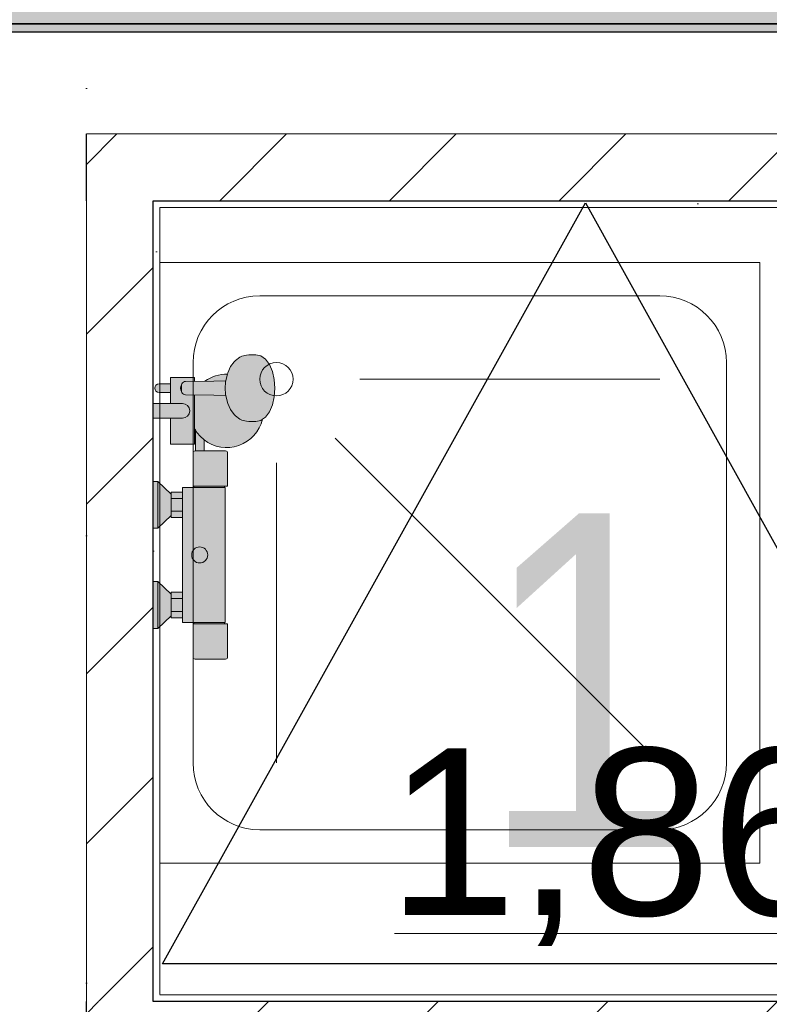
# Model space of a CAD drawing. Header units: millimetres. Extents: x -59761 to 112741, y -57975 to 46221.
# Tile 247 of 256: x 8900 to 10024, y 13506 to 14981. Entities that reach past the tile are written whole.
import ezdxf

# ---------------------------------------------------------------- set-up
doc = ezdxf.new("R2010")
doc.units = ezdxf.units.MM
for name, pattern in [('Wipeout_Contour', [1000, 0, -1000]), ('Штриховая', [564.444447, 282.222223, -282.222223]), ('Штрихпунктирная', [670.277762, 352.777767, -176.388884, 0, -141.111112])]:
    doc.linetypes.add(name, pattern=pattern)
for name, color, linetype in [('2D - Общий', 7, 'Continuous'), ('Интерьер - Оборудование', 7, 'Continuous'), ('Интерьер - Сантехника', 7, 'Continuous'), ('Конструктив - ГКЛ', 7, 'Continuous'), ('Конструктив - Стена сущ для демонтажного плана', 7, 'Continuous'), ('Конструктив - Стена сущ для Кладочного плана', 7, 'Continuous'), ('Конструктив - Стены Блок 100 нов', 7, 'Continuous'), ('Элемент Модели - Зона', 7, 'Continuous'), ('Элемент Модели - Оси', 2, 'Continuous')]:
    doc.layers.add(name, color=color, linetype=linetype)
doc.styles.add('СГЕНЕРИР_СТИЛЬ_1', font='arial.ttf')
doc.styles.add('СГЕНЕРИР_СТИЛЬ_6', font='ARIALN.TTF')
pattern_1 = [(45, (-45000, -54000), (-127.2792, 127.2792), [])]
pattern_2 = [(45, (-45000, -53650), (-111.36932, 111.36932), [0, -105, 0, -157.5]), (110, (-44650, -53650), (148.0016, 53.86817), [0, -77, 0, -133])]

msp = doc.modelspace()

# ---------------------------------------------------------------- hatches: boundary and pattern name
at = {"layer": 'Конструктив - ГКЛ', "linetype": 'Continuous', "lineweight": 5}
for points in [[(7200, 14975), (10700, 14975), (10700, 14987.5), (7200, 14987.5)], [(7200, 14963), (10700, 14963), (10700, 14975), (7200, 14975)]]:
    msp.add_hatch(color=9, dxfattribs=at).paths.add_polyline_path(points)
at = {"layer": 'Конструктив - Стена сущ для демонтажного плана', "linetype": 'Continuous', "lineweight": 15}
msp.add_hatch(color=7, dxfattribs=at).paths.add_polyline_path([(3400, 15175), (3400, 14975), (13000, 14975), (13000, 15175)])
at = {"layer": 'Конструктив - Стена сущ для Кладочного плана', "linetype": 'Continuous', "lineweight": 15}
msp.add_hatch(color=7, dxfattribs=at).paths.add_polyline_path([(3400, 15175), (3400, 14975), (13020, 14975), (13020, 15175)])

# ---------------------------------------------------------------- linework, layer by layer
at = {"layer": 'Интерьер - Оборудование', "color": 7, "linetype": 'Continuous', "lineweight": 5}
for p, q in [((9210.85, 14446.69), (9208.83, 14438.19)), ((9210.85, 14446.69), (9211.73, 14450.03)), ((9126, 14422.57), (9126, 14435.57)), ((9141.59, 14431.66), (9141.19, 14429.07)), ((9142.76, 14434.07), (9141.59, 14431.66)), ((9142.48, 14432.07), (9142.7, 14433.88)), ((9142.48, 14426.07), (9142.48, 14432.07)), ((9142.7, 14433.88), (9142.77, 14434.07)), ((9142.76, 14434.07), (9142.78, 14434.08)), ((9142.78, 14434.08), (9143.33, 14435.57)), ((9143.33, 14435.57), (9144.34, 14437.02)), ((9144.34, 14437.02), (9145.66, 14438.13)), ((9145.66, 14438.13), (9147.19, 14438.83)), ((9147.19, 14438.83), (9148.83, 14439.07)), ((9191.07, 14439.57), (9148.83, 14439.07)), ((9209.28, 14440.08), (9191.07, 14439.57)), ((9208.83, 14438.19), (9208.14, 14429.07)), ((9141.19, 14429.07), (9141.59, 14426.48)), ((9141.59, 14426.48), (9142.76, 14424.07)), ((9142.7, 14424.26), (9142.48, 14426.07)), ((9142.77, 14424.07), (9142.7, 14424.26)), ((9142.76, 14424.07), (9142.78, 14424.05)), ((9143.33, 14422.57), (9142.78, 14424.05)), ((9144.34, 14421.12), (9143.33, 14422.57)), ((9145.66, 14420.01), (9144.34, 14421.12)), ((9147.19, 14419.31), (9145.66, 14420.01)), ((9148.83, 14419.07), (9147.19, 14419.31)), ((9191.07, 14418.57), (9148.83, 14419.07)), ((9162, 14369.03), (9162, 14418.91)), ((9209.28, 14418.06), (9191.07, 14418.57)), ((9208.14, 14429.07), (9208.83, 14419.95)), ((9208.83, 14419.95), (9210.85, 14411.44)), ((9144, 14406.07), (9126, 14406.07)), ((9144, 14406.07), (9126, 14406.07)), ((9210.85, 14411.44), (9212.21, 14406.27)), ((9212.21, 14406.27), (9216.37, 14396.82)), ((9216.37, 14396.82), (9221.79, 14389.57)), ((9221.79, 14389.57), (9223.65, 14387.51)), ((9223.65, 14387.51), (9230.29, 14382.71)), ((9126, 14384.07), (9144, 14384.07)), ((9230.29, 14382.71), (9233.03, 14381.27)), ((9233.03, 14381.27), (9240.38, 14379.58)), ((9240.38, 14379.58), (9243.56, 14379.07)), ((9243.56, 14379.07), (9254.2, 14379.07)), ((9254.2, 14379.07), (9261.63, 14380.77)), ((9261.63, 14380.77), (9264, 14382.48)), ((9176.5, 14335.07), (9163.5, 14335.07)), ((9127, 14238.07), (9127, 14270.07)), ((9144, 14235.07), (9144, 14273.07)), ((9207, 14282.07), (9161, 14282.07)), ((9161, 14280.07), (9207.18, 14280.07)), ((9127, 14263.57), (9144, 14263.57)), ((9127, 14244.57), (9144, 14244.57)), ((9144, 14085.07), (9144, 14123.07)), ((9127, 14088.07), (9127, 14120.07)), ((9127, 14113.57), (9144, 14113.57)), ((9127, 14094.57), (9144, 14094.57)), ((9207, 14078.07), (9161, 14078.07)), ((9161, 14076.07), (9207, 14076.07))]:
    msp.add_line(p, q, dxfattribs=at)
msp.add_circle((9170, 14179.07), 12, dxfattribs=at)
for centre, radius, start, end in [((9144, 14395.07), 11, 270, 90), ((9210.45, 14395.07), 55.01, 211.39941, 231.88692)]:
    msp.add_arc(centre, radius, start, end, dxfattribs=at)
at = {"layer": 'Интерьер - Сантехника', "color": 7, "linetype": 'Continuous', "lineweight": 5}
for p, q in [((9860, 14567.34), (9260, 14567.34)), ((9160, 14467.34), (9160, 13867.34)), ((9960, 13867.34), (9960, 14467.34)), ((9410, 14442.34), (9860, 14442.34)), ((9373.39, 14353.95), (9860, 13867.34)), ((9285, 14317.34), (9285, 13867.34)), ((9260, 13767.34), (9860, 13767.34))]:
    msp.add_line(p, q, dxfattribs=at)
msp.add_circle((9285, 14442.34), 25, dxfattribs=at)
for centre, start, end in [((9260, 14467.34), 90, 180), ((9860, 14467.34), 0, 90), ((9260, 13867.34), 180, 270), ((9860, 13867.34), 270, 0)]:
    msp.add_arc(centre, 100, start, end, dxfattribs=at)
at = {"layer": 'Конструктив - ГКЛ', "color": 7, "linetype": 'Continuous', "lineweight": 30, "flags": 128}
for points in [[(29500, 14975), (3600, 14975)], [(7200, 14975), (10700, 14975)], [(7200, 14963), (10700, 14963)]]:
    msp.add_lwpolyline(points, dxfattribs=at)
at = {"layer": 'Конструктив - Стена сущ для демонтажного плана', "color": 7, "linetype": 'Continuous', "lineweight": 30, "flags": 128}
msp.add_lwpolyline([(3600, 14975), (13000, 14975)], dxfattribs=at)
at = {"layer": 'Конструктив - Стена сущ для Кладочного плана', "color": 7, "linetype": 'Continuous', "lineweight": 30, "flags": 128}
msp.add_lwpolyline([(3600, 14975), (13020, 14975)], dxfattribs=at)
at = {"layer": 'Элемент Модели - Зона', "color": 7, "linetype": 'Continuous', "lineweight": 15}
msp.add_line((9462.31, 13611.75), (10573.17, 13611.75), dxfattribs=at)
at = {"layer": 'Элемент Модели - Зона', "color": 253, "linetype": 'Штриховая', "lineweight": 15, "flags": 128}
msp.add_lwpolyline([(10690, 13520), (10690, 14700), (9110, 14700), (9110, 13520)], close=True, dxfattribs=at)

# ---------------------------------------------------------------- texts
at = {"layer": '2D - Общий', "color": 7, "linetype": 'Continuous', "lineweight": 15, "insert": (9749.66, 13741.3), "char_height": 500, "attachment_point": 8, "style": 'СГЕНЕРИР_СТИЛЬ_6'}
msp.add_mtext('\\A1;{\\pqc;\\fArial Narrow|b0|i0|c204|p34;1}', dxfattribs=at)
at = {"layer": 'Элемент Модели - Зона', "color": 7, "lineweight": 15, "insert": (10017.74, 13741.07), "char_height": 250, "attachment_point": 5, "style": 'СГЕНЕРИР_СТИЛЬ_1'}
msp.add_mtext('\\A1;{\\pqc;\\fArial|b0|i0|c204|p38;1,86 м²}', dxfattribs=at)

# ---------------------------------------------------------------- wipeouts: each hides what was drawn before it
at = {"color": 254, "linetype": 'Wipeout_Contour', "lineweight": 0, "ltscale": 9926646.5780388}
msp.add_wipeout([(9100, 14710), (9000, 14710), (9000, 14700), (9100, 14700)], dxfattribs=at).dxf.layer = 'Конструктив - Стены Блок 100 нов'
at = {"color": 254, "linetype": 'Wipeout_Contour', "lineweight": 0, "ltscale": 9927168.980360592}
msp.add_wipeout([(9100, 13520), (9000, 13520), (9000, 13510), (9100, 13510)], dxfattribs=at).dxf.layer = 'Конструктив - Стены Блок 100 нов'

# ---------------------------------------------------------------- next in the draw order: hatches: boundary and pattern name
at = {"layer": 'Конструктив - Стены Блок 100 нов', "linetype": 'Continuous', "lineweight": 5}
h = msp.add_hatch(dxfattribs=at)
h.set_pattern_fill('БЛОКИ_БЕТОННЫЕ_ЭФФЕКТИВН_2D', style=0, pattern_type=2)
h.set_pattern_definition(pattern_1)
h.paths.add_polyline_path([(9100, 13520), (9000, 13520), (9000, 13510), (9100, 13510)])

# ---------------------------------------------------------------- next in the draw order: wipeouts: each hides what was drawn before it
at = {"color": 254, "linetype": 'Wipeout_Contour', "lineweight": 0, "ltscale": 9927126.44557748}
msp.add_wipeout([(9110, 13520), (9110, 14700), (9100, 14700), (9100, 13520)], dxfattribs=at).dxf.layer = 'Конструктив - Стены Блок 100 нов'

# ---------------------------------------------------------------- next in the draw order: hatches: boundary and pattern name
at = {"layer": 'Конструктив - Стены Блок 100 нов', "linetype": 'Continuous', "lineweight": 5}
h = msp.add_hatch(dxfattribs=at)
h.set_pattern_fill('ШТУКАТУРКА__ГИПС_01_000D', color=252, style=0, pattern_type=2)
h.set_pattern_definition(pattern_2)
h.paths.add_polyline_path([(9110, 13520), (9110, 14700), (9100, 14700), (9100, 13520)])

# ---------------------------------------------------------------- next in the draw order: linework, layer by layer
at = {"layer": 'Интерьер - Сантехника', "color": 7, "linetype": 'Continuous', "lineweight": 5, "flags": 128}
msp.add_lwpolyline([(9110, 13717.34), (10010, 13717.34), (10010, 14617.34), (9110, 14617.34)], close=True, dxfattribs=at)
at = {"layer": 'Конструктив - Стены Блок 100 нов', "color": 7, "linetype": 'Continuous', "lineweight": 5, "flags": 128}
msp.add_lwpolyline([(9110, 13520), (9110, 14700)], dxfattribs=at)

# ---------------------------------------------------------------- next in the draw order: wipeouts: each hides what was drawn before it
at = {"color": 254, "linetype": 'Wipeout_Contour', "lineweight": 0, "ltscale": 9926907.774513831}
msp.add_wipeout([(9100, 13520), (9100, 14700), (9000, 14700), (9000, 13520)], dxfattribs=at).dxf.layer = 'Конструктив - Стены Блок 100 нов'

# ---------------------------------------------------------------- next in the draw order: hatches: boundary and pattern name
at = {"layer": 'Интерьер - Оборудование', "linetype": 'Continuous', "lineweight": 0}
msp.add_hatch(color=255, dxfattribs=at).paths.add_polyline_path([(9208.92, 14023.07, 0.4142136), (9211.92, 14026.07), (9211.92, 14076.07), (9207, 14076.07), (9207, 14078.07), (9207.18, 14078.07), (9207.79, 14078.07), (9208, 14078.07), (9208, 14280.07), (9207.79, 14280.07), (9207.18, 14280.07), (9207, 14280.07), (9207, 14282.07), (9211.92, 14282.07), (9211.92, 14332.07, 0.4142136), (9208.92, 14335.07), (9176.5, 14335.07), (9176.5, 14351.79, 0.5479754), (9264, 14382.48), (9268.54, 14385.77), (9274.48, 14393.71), (9279.04, 14404.07), (9281.91, 14416.13), (9282.88, 14429.07), (9281.91, 14442.01), (9279.04, 14454.07), (9274.48, 14464.42), (9268.54, 14472.37), (9261.63, 14477.37), (9254.2, 14479.07), (9243.56, 14479.07), (9240.38, 14478.56), (9233.03, 14476.87), (9230.29, 14475.42), (9223.65, 14470.63), (9221.79, 14468.57), (9216.37, 14461.32), (9212.21, 14451.87), (9211.73, 14450.03, 0.1661881), (9177.91, 14439.41), (9162, 14439.22), (9162, 14445.07), (9126, 14445.07), (9126, 14435.57), (9109, 14435.57, 1), (9109, 14422.57), (9126, 14422.57), (9126, 14406.07), (9100, 14406.07), (9100, 14384.07), (9126, 14384.07), (9126, 14345.07), (9162, 14345.07), (9162, 14369.03, 0.0137087), (9163.5, 14366.41), (9163.5, 14335.07), (9163.05, 14335.07, 0.4142136), (9160.05, 14332.07), (9160.05, 14282.07), (9161, 14282.07), (9161, 14280.07), (9144, 14280.07), (9144, 14273.07), (9127, 14273.07), (9127, 14270.07), (9107, 14289.07), (9100, 14289.07), (9100, 14219.07), (9107, 14219.07), (9127, 14238.07), (9127, 14235.07), (9144, 14235.07), (9144, 14123.07), (9127, 14123.07), (9127, 14120.07), (9107, 14139.07), (9100, 14139.07), (9100, 14069.07), (9107, 14069.07), (9127, 14088.07), (9127, 14085.07), (9144, 14085.07), (9144, 14078.07), (9161, 14078.07), (9161, 14076.07), (9160.05, 14076.07), (9160.05, 14026.07, 0.4142136), (9163.05, 14023.07)])
at = {"layer": 'Конструктив - Стены Блок 100 нов', "linetype": 'Continuous', "lineweight": 5}
h = msp.add_hatch(dxfattribs=at)
h.set_pattern_fill('БЛОКИ_БЕТОННЫЕ_ЭФФЕКТИВН_2D', style=0, pattern_type=2)
h.set_pattern_definition(pattern_1)
h.paths.add_polyline_path([(9100, 13520), (9100, 14700), (9000, 14700), (9000, 13520)])

# ---------------------------------------------------------------- next in the draw order: linework, layer by layer
at = {"layer": 'Интерьер - Оборудование', "color": 7, "linetype": 'Continuous', "lineweight": 5}
for p, q in [((9107, 14219.07), (9107, 14289.07)), ((9107, 14069.07), (9107, 14139.07))]:
    msp.add_line(p, q, dxfattribs=at)
at = {"layer": 'Интерьер - Оборудование', "color": 7, "linetype": 'Continuous', "lineweight": 5, "flags": 128}
msp.add_lwpolyline([(9208.92, 14023.07, 0.4142136), (9211.92, 14026.07), (9211.92, 14076.07), (9207, 14076.07), (9207, 14078.07), (9207.18, 14078.07), (9207.79, 14078.07), (9208, 14078.07), (9208, 14280.07), (9207.79, 14280.07), (9207.18, 14280.07), (9207, 14280.07), (9207, 14282.07), (9211.92, 14282.07), (9211.92, 14332.07, 0.4142136), (9208.92, 14335.07), (9176.5, 14335.07), (9176.5, 14351.79, 0.5479754), (9264, 14382.48), (9268.54, 14385.77), (9274.48, 14393.71), (9279.04, 14404.07), (9281.91, 14416.13), (9282.88, 14429.07), (9281.91, 14442.01), (9279.04, 14454.07), (9274.48, 14464.42), (9268.54, 14472.37), (9261.63, 14477.37), (9254.2, 14479.07), (9243.56, 14479.07), (9240.38, 14478.56), (9233.03, 14476.87), (9230.29, 14475.42), (9223.65, 14470.63), (9221.79, 14468.57), (9216.37, 14461.32), (9212.21, 14451.87), (9211.73, 14450.03, 0.1661881), (9177.91, 14439.41), (9162, 14439.22), (9162, 14445.07), (9126, 14445.07), (9126, 14435.57), (9109, 14435.57, 1), (9109, 14422.57), (9126, 14422.57), (9126, 14406.07), (9100, 14406.07), (9100, 14384.07), (9126, 14384.07), (9126, 14345.07), (9162, 14345.07), (9162, 14369.03, 0.0137087), (9163.5, 14366.41), (9163.5, 14335.07), (9163.05, 14335.07, 0.4142136), (9160.05, 14332.07), (9160.05, 14282.07), (9161, 14282.07), (9161, 14280.07), (9144, 14280.07), (9144, 14273.07), (9127, 14273.07), (9127, 14270.07), (9107, 14289.07), (9100, 14289.07), (9100, 14219.07), (9107, 14219.07), (9127, 14238.07), (9127, 14235.07), (9144, 14235.07), (9144, 14123.07), (9127, 14123.07), (9127, 14120.07), (9107, 14139.07), (9100, 14139.07), (9100, 14069.07), (9107, 14069.07), (9127, 14088.07), (9127, 14085.07), (9144, 14085.07), (9144, 14078.07), (9161, 14078.07), (9161, 14076.07), (9160.05, 14076.07), (9160.05, 14026.07, 0.4142136), (9163.05, 14023.07)], format="xyb", close=True, dxfattribs=at)
at = {"layer": 'Конструктив - Стены Блок 100 нов', "color": 7, "linetype": 'Continuous', "lineweight": 5}
for p, q in [((9000, 14710), (9000, 14700)), ((9000, 13520), (9000, 13510))]:
    msp.add_line(p, q, dxfattribs=at)
at = {"layer": 'Конструктив - Стены Блок 100 нов', "color": 7, "linetype": 'Continuous', "lineweight": 30}
for p, q in [((9100, 14700), (9100, 14710)), ((9100, 13520), (9100, 14700)), ((9100, 13510), (9100, 13520))]:
    msp.add_line(p, q, dxfattribs=at)
at = {"layer": 'Конструктив - Стены Блок 100 нов', "color": 7, "linetype": 'Continuous', "lineweight": 5, "flags": 128}
msp.add_lwpolyline([(9000, 14700), (9000, 13520)], dxfattribs=at)

# ---------------------------------------------------------------- next in the draw order: wipeouts: each hides what was drawn before it
at = {"color": 254, "linetype": 'Wipeout_Contour', "lineweight": 0, "ltscale": 9926865.254856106}
msp.add_wipeout([(9110, 14710), (9100, 14710), (9100, 14700), (9110, 14700)], dxfattribs=at).dxf.layer = 'Конструктив - Стены Блок 100 нов'
at = {"color": 254, "linetype": 'Wipeout_Contour', "lineweight": 0, "ltscale": 9927387.645670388}
msp.add_wipeout([(9110, 13520), (9100, 13520), (9100, 13510), (9110, 13510)], dxfattribs=at).dxf.layer = 'Конструктив - Стены Блок 100 нов'

# ---------------------------------------------------------------- next in the draw order: wipeouts: each hides what was drawn before it
at = {"color": 254, "linetype": 'Wipeout_Contour', "lineweight": 0, "ltscale": 9926622.489888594}
msp.add_wipeout([(9100, 14810), (9000, 14810), (9000, 14710), (9100, 14710)], dxfattribs=at).dxf.layer = 'Конструктив - Стены Блок 100 нов'
at = {"color": 254, "linetype": 'Wipeout_Contour', "lineweight": 0, "ltscale": 9930006.261981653}
msp.add_wipeout([(9110, 14700), (10680, 14700), (10680, 14710), (9110, 14710)], dxfattribs=at).dxf.layer = 'Конструктив - Стены Блок 100 нов'
at = {"color": 254, "linetype": 'Wipeout_Contour', "lineweight": 0, "ltscale": 9930528.487616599}
msp.add_wipeout([(9110, 13510), (10680, 13510), (10680, 13520), (9110, 13520)], dxfattribs=at).dxf.layer = 'Конструктив - Стены Блок 100 нов'
at = {"color": 254, "linetype": 'Wipeout_Contour', "lineweight": 0, "ltscale": 9927193.181497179}
msp.add_wipeout([(9100, 13510), (9000, 13510), (9000, 13410), (9100, 13410)], dxfattribs=at).dxf.layer = 'Конструктив - Стены Блок 100 нов'

# ---------------------------------------------------------------- next in the draw order: hatches: boundary and pattern name
at = {"layer": 'Конструктив - Стены Блок 100 нов', "linetype": 'Continuous', "lineweight": 5}
h = msp.add_hatch(dxfattribs=at)
h.set_pattern_fill('БЛОКИ_БЕТОННЫЕ_ЭФФЕКТИВН_2D', style=0, pattern_type=2)
h.set_pattern_definition(pattern_1)
h.paths.add_polyline_path([(9100, 14810), (9000, 14810), (9000, 14710), (9100, 14710)])
h = msp.add_hatch(dxfattribs=at)
h.set_pattern_fill('ШТУКАТУРКА__ГИПС_01_000D', color=252, style=0, pattern_type=2)
h.set_pattern_definition(pattern_2)
h.paths.add_polyline_path([(9110, 14700), (10680, 14700), (10680, 14710), (9110, 14710)])
h = msp.add_hatch(dxfattribs=at)
h.set_pattern_fill('БЛОКИ_БЕТОННЫЕ_ЭФФЕКТИВН_2D', style=0, pattern_type=2)
h.set_pattern_definition(pattern_1)
h.paths.add_polyline_path([(9100, 13510), (9000, 13510), (9000, 13410), (9100, 13410)])

# ---------------------------------------------------------------- next in the draw order: linework, layer by layer
at = {"layer": 'Конструктив - Стены Блок 100 нов', "color": 7, "linetype": 'Continuous', "lineweight": 5}
for p, q in [((9000, 14710), (9000, 14700)), ((9000, 13520), (9000, 13510))]:
    msp.add_line(p, q, dxfattribs=at)
at = {"layer": 'Конструктив - Стены Блок 100 нов', "color": 7, "linetype": 'Continuous', "lineweight": 30, "flags": 128}
for points in [[(9000, 14710), (9000, 14810)], [(9000, 13410), (9000, 13510)]]:
    msp.add_lwpolyline(points, dxfattribs=at)
at = {"layer": 'Конструктив - Стены Блок 100 нов', "color": 7, "linetype": 'Continuous', "lineweight": 5, "flags": 128}
for points in [[(9000, 14700), (9000, 14710)], [(9110, 14700), (10680, 14700)], [(9000, 13510), (9000, 13520)], [(10680, 13520), (9110, 13520)]]:
    msp.add_lwpolyline(points, dxfattribs=at)
at = {"layer": 'Элемент Модели - Оси', "color": 7, "linetype": 'Штрихпунктирная', "lineweight": 15}
msp.add_line((9000, 38200), (9000, -55975), dxfattribs=at)

# ---------------------------------------------------------------- next in the draw order: wipeouts: each hides what was drawn before it
at = {"color": 254, "linetype": 'Wipeout_Contour', "lineweight": 0, "ltscale": 9929962.302215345}
msp.add_wipeout([(9100, 14710), (10680, 14710), (10680, 14810), (9100, 14810)], dxfattribs=at).dxf.layer = 'Конструктив - Стены Блок 100 нов'
at = {"color": 254, "linetype": 'Wipeout_Contour', "lineweight": 0, "ltscale": 9930532.801947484}
msp.add_wipeout([(9100, 13410), (10680, 13410), (10680, 13510), (9100, 13510)], dxfattribs=at).dxf.layer = 'Конструктив - Стены Блок 100 нов'

# ---------------------------------------------------------------- next in the draw order: hatches: boundary and pattern name
at = {"layer": 'Конструктив - Стены Блок 100 нов', "linetype": 'Continuous', "lineweight": 5}
h = msp.add_hatch(dxfattribs=at)
h.set_pattern_fill('БЛОКИ_БЕТОННЫЕ_ЭФФЕКТИВН_2D', style=0, pattern_type=2)
h.set_pattern_definition(pattern_1)
h.paths.add_polyline_path([(9100, 14710), (10680, 14710), (10680, 14810), (9100, 14810)])
h = msp.add_hatch(dxfattribs=at)
h.set_pattern_fill('БЛОКИ_БЕТОННЫЕ_ЭФФЕКТИВН_2D', style=0, pattern_type=2)
h.set_pattern_definition(pattern_1)
h.paths.add_polyline_path([(9100, 13410), (10680, 13410), (10680, 13510), (9100, 13510)])

# ---------------------------------------------------------------- next in the draw order: linework, layer by layer
at = {"layer": '2D - Общий', "color": 7, "linetype": 'Continuous', "lineweight": 30}
msp.add_lwpolyline([(9114.08, 13566.36), (9748.6, 14706.58), (10381.97, 13566.36)], close=True, dxfattribs=at)
at = {"layer": 'Конструктив - Стены Блок 100 нов', "color": 7, "linetype": 'Continuous', "lineweight": 30}
for p, q in [((9100, 14700), (9100, 14710)), ((9100, 14710), (10680, 14710)), ((9100, 13510), (9100, 13520)), ((10680, 13510), (9100, 13510))]:
    msp.add_line(p, q, dxfattribs=at)
at = {"layer": 'Конструктив - Стены Блок 100 нов', "color": 7, "linetype": 'Continuous', "lineweight": 5, "flags": 128}
msp.add_lwpolyline([(10680, 14810), (9000, 14810)], dxfattribs=at)

doc.saveas('drawing.dxf')
